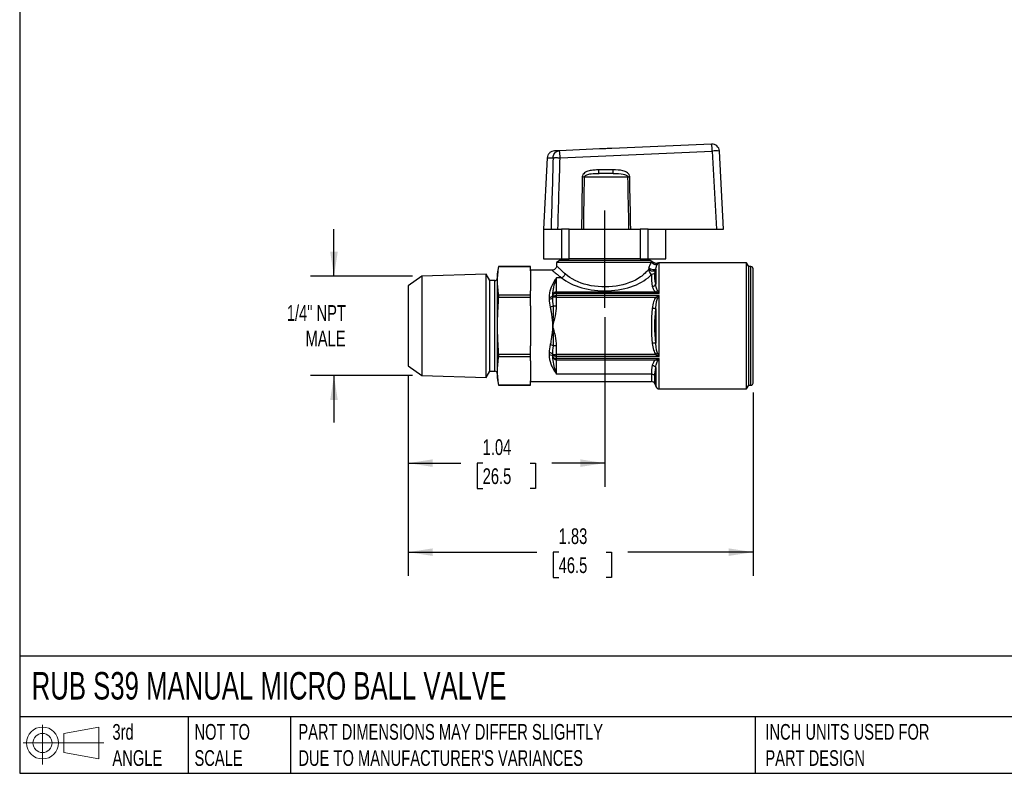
# Model space of a CAD drawing. Header units: inches. Extents: x 0.2 to 10.8, y 0.2 to 8.2.
# Tile 1 of 4: x 0.2 to 5.5, y 0.2 to 4.2. Entities that reach past the tile are written whole.
import ezdxf

# ---------------------------------------------------------------- set-up
doc = ezdxf.new("R2010")
doc.units = ezdxf.units.IN
doc.header["$MEASUREMENT"] = 0
doc.linetypes.add('SLD-Center', pattern=[0.75, 0.6, -0.05, 0.05, -0.05])
doc.linetypes.add('SLD-Solid', pattern=[0])
doc.layers.add('CENTER', color=40, linetype='SLD-Center')
doc.layers.add('SLD-DEFPOINTS', color=7, linetype='Continuous')
doc.layers.add('DIMENSIONS', color=140, linetype='SLD-Solid', lineweight=25)
doc.layers.add('TEXT', color=140, linetype='SLD-Solid', lineweight=25)
doc.styles.add('SLDTEXTSTYLE0', font='TXT', dxfattribs={"width": 0.7})
doc.dimstyles.new('SLDDIMSTYLE0', dxfattribs={"dimtxt": 0.084961, "dimasz": 0.13, "dimexe": 0, "dimexo": 0.0625, "dimgap": 0.02124, "dimtad": 0, "dimtih": 1, "dimtoh": 1, "dimrnd": 1e-09, "dimzin": 12, "dimdsep": 46, "dimtxsty": 'SLDTEXTSTYLE0', "dimsah": 1, "dimcen": 0.09, "dimadec": 0, "dimazin": 3, "dimtfac": 1, "dimtofl": 0, "dimtmove": 0, "dimatfit": 3, "dimfxl": 0, "dimfrac": 2, "dimtolj": 1, "dimtzin": 12, "dimarcsym": 0})
doc.dimstyles.new('SLDDIMSTYLE1', dxfattribs={"dimtxt": 0.084961, "dimasz": 0.13, "dimexe": 0, "dimexo": 0.0625, "dimgap": 0.02124, "dimtad": 0, "dimtih": 1, "dimtoh": 1, "dimrnd": 1e-09, "dimzin": 12, "dimdsep": 46, "dimtxsty": 'SLDTEXTSTYLE0', "dimsah": 1, "dimcen": 0.09, "dimadec": 0, "dimazin": 3, "dimtfac": 1, "dimtmove": 0, "dimatfit": 0, "dimfxl": 0, "dimfrac": 2, "dimtolj": 1, "dimtzin": 12, "dimarcsym": 0})

# ---------------------------------------------------------------- blocks, each defined once
blk = doc.blocks.new('Block11')
at = {"color": 7, "linetype": 'SLD-Solid', "lineweight": 18}
for p, q in [((0.1019, 0.2091), (0.1019, 0)), ((0.2157, 0.1641), (0.4006, 0.1981)), ((0.2157, 0.0628), (0.2157, 0.1641)), ((0.4006, 0.1981), (0.4006, 0.0288)), ((0, 0.1135), (0.4281, 0.1135)), ((0.2157, 0.0628), (0.4006, 0.0288))]:
    blk.add_line(p, q, dxfattribs=at)
for radius in [0.0846, 0.0506]:
    blk.add_circle((0.1019, 0.1135), radius, dxfattribs=at)
blk = doc.blocks.new('Block12')
at = {"layer": 'SLD-DEFPOINTS'}
blk.add_blockref('Block11', (0, 0), dxfattribs=at)
blk = doc.blocks.new('_D')
at = {"layer": 'DIMENSIONS'}
for p, q in [((3.3547, 2.6712), (3.3547, 1.7714)), ((2.3114, 2.3621), (2.3114, 1.7714)), ((2.3114, 1.8964), (2.5916, 1.8964)), ((2.7068, 1.8964), (2.6782, 1.8964)), ((2.6782, 1.8964), (2.6782, 1.7613)), ((2.9592, 1.8964), (2.9878, 1.8964)), ((2.9878, 1.8964), (2.9878, 1.7613)), ((3.3547, 1.8964), (3.0744, 1.8964)), ((2.6782, 1.7613), (2.7068, 1.7613)), ((2.9878, 1.7613), (2.9592, 1.7613))]:
    blk.add_line(p, q, dxfattribs=at)
for points in [[(2.3114, 1.8964), (2.4414, 1.8764), (2.4414, 1.9164)], [(3.3547, 1.8964), (3.2247, 1.9164), (3.2247, 1.8764)]]:
    blk.add_solid(points, dxfattribs=at)
at = {"layer": 'DIMENSIONS', "char_height": 0.08333, "attachment_point": 1, "style": 'SLDTEXTSTYLE0'}
for s, insert in [('1.04', (2.7068, 2.0228)), ('26.5', (2.7068, 1.8688))]:
    blk.add_mtext(s, dxfattribs=dict(at, insert=insert))
blk = doc.blocks.new('_D_1')
at = {"layer": 'DIMENSIONS'}
for p, q in [((2.3114, 2.3621), (2.3114, 1.2989)), ((4.1421, 2.2716), (4.1421, 1.2989)), ((2.3114, 1.4239), (2.995, 1.4239)), ((3.1101, 1.4239), (3.0816, 1.4239)), ((3.0816, 1.4239), (3.0816, 1.2889)), ((3.3626, 1.4239), (3.3911, 1.4239)), ((3.3911, 1.4239), (3.3911, 1.2889)), ((4.1421, 1.4239), (3.4777, 1.4239)), ((3.0816, 1.2889), (3.1101, 1.2889)), ((3.3911, 1.2889), (3.3626, 1.2889))]:
    blk.add_line(p, q, dxfattribs=at)
for points in [[(2.3114, 1.4239), (2.4414, 1.4039), (2.4414, 1.4439)], [(4.1421, 1.4239), (4.0121, 1.4439), (4.0121, 1.4039)]]:
    blk.add_solid(points, dxfattribs=at)
at = {"layer": 'DIMENSIONS', "char_height": 0.08333, "attachment_point": 1, "style": 'SLDTEXTSTYLE0'}
for s, insert in [('1.83', (3.1101, 1.5504)), ('46.5', (3.1101, 1.3963))]:
    blk.add_mtext(s, dxfattribs=dict(at, insert=insert))
blk = doc.blocks.new('_D_2')
at = {"layer": 'DIMENSIONS'}
for p, q in [((1.9177, 2.8879), (1.9177, 3.1379)), ((2.3336, 2.8879), (1.7927, 2.8879)), ((2.3336, 2.3616), (1.7927, 2.3616)), ((1.9177, 2.3616), (1.9177, 2.1116))]:
    blk.add_line(p, q, dxfattribs=at)
for points in [[(1.9177, 2.8879), (1.9377, 3.0179), (1.8977, 3.0179)], [(1.9177, 2.3616), (1.8977, 2.2316), (1.9377, 2.2316)]]:
    blk.add_solid(points, dxfattribs=at)
at = {"layer": 'DIMENSIONS', "char_height": 0.08333, "attachment_point": 1, "style": 'SLDTEXTSTYLE0'}
for s, insert in [('1/4" NPT', (1.6674, 2.7349)), ('MALE', (1.7668, 2.5999))]:
    blk.add_mtext(s, dxfattribs=dict(at, insert=insert))

msp = doc.modelspace()

# ---------------------------------------------------------------- linework, layer by layer
for p, q in [((3.327, 3.5639), (3.1142, 3.5546)), ((3.9218, 3.5899), (3.392, 3.5667)), ((3.0497, 3.5162), (3.0299, 3.1385)), ((3.1176, 3.5173), (3.9253, 3.5526)), ((3.9253, 3.5526), (3.947, 3.1385)), ((3.9846, 3.1385), (3.9629, 3.5526)), ((3.399, 3.4524), (3.3233, 3.4524)), ((3.2472, 3.4151), (3.4756, 3.4151)), ((3.3998, 3.4338), (3.3242, 3.4338)), ((3.0299, 3.1385), (3.0299, 2.981)), ((3.0299, 3.1385), (3.0696, 3.1385)), ((3.0696, 3.1385), (3.1245, 3.1385)), ((3.1245, 3.1385), (3.1245, 2.981)), ((3.1665, 3.1385), (3.1245, 3.1385)), ((3.1665, 2.981), (3.1665, 3.1385)), ((3.1665, 3.1385), (3.5428, 3.1385)), ((3.5428, 3.1385), (3.5428, 2.981)), ((3.5849, 3.1385), (3.5428, 3.1385)), ((3.5849, 2.981), (3.5849, 3.1385)), ((3.5849, 3.1385), (3.6413, 3.1385)), ((3.6413, 3.1385), (3.947, 3.1385)), ((3.6795, 2.981), (3.6795, 3.1385)), ((3.947, 3.1385), (3.9846, 3.1385)), ((3.0299, 2.981), (3.1245, 2.981)), ((3.1145, 2.981), (3.1145, 2.9712)), ((3.1245, 2.981), (3.1665, 2.981)), ((3.5428, 2.981), (3.1665, 2.981)), ((3.5428, 2.981), (3.5849, 2.981)), ((3.5849, 2.981), (3.6795, 2.981)), ((3.5948, 2.9712), (3.5948, 2.981)), ((2.7907, 2.9397), (2.7838, 2.9003)), ((2.961, 2.9397), (2.7907, 2.9397)), ((2.7907, 2.9397), (2.7907, 2.9396)), ((2.7907, 2.9396), (2.961, 2.9396)), ((2.961, 2.9396), (2.961, 2.9397)), ((2.961, 2.9164), (2.961, 2.9396)), ((3.1145, 2.9712), (3.0988, 2.9621)), ((3.0988, 2.9621), (3.0988, 2.9436)), ((3.6007, 2.9621), (3.0988, 2.9621)), ((3.5948, 2.9712), (3.1145, 2.9712)), ((3.6153, 2.9594), (3.5948, 2.9712)), ((3.6255, 2.9276), (3.6255, 2.8463)), ((4.1071, 2.9594), (3.644, 2.9594)), ((3.644, 2.7973), (3.644, 2.9594)), ((4.1184, 2.9397), (4.1071, 2.9594)), ((4.1071, 2.2901), (4.1071, 2.9594)), ((4.1303, 2.9397), (4.1184, 2.9397)), ((4.1184, 2.3098), (4.1184, 2.9397)), ((4.1303, 2.3098), (4.1303, 2.9397)), ((4.1421, 2.3216), (4.1421, 2.9279)), ((2.3836, 2.8879), (2.3114, 2.8373)), ((2.725, 2.8985), (2.3836, 2.8879)), ((2.3836, 2.8879), (2.3836, 2.3616)), ((2.7444, 2.8649), (2.725, 2.8985)), ((2.725, 2.351), (2.725, 2.8985)), ((2.7838, 2.9003), (2.7838, 2.3491)), ((3.0751, 2.92), (2.961, 2.92)), ((2.961, 2.9164), (2.961, 2.8104)), ((3.1251, 2.8804), (3.0988, 2.8804)), ((3.0988, 2.8042), (3.0988, 2.8804)), ((2.3114, 2.8373), (2.3114, 2.4121)), ((2.772, 2.8649), (2.7444, 2.8649)), ((2.7444, 2.4167), (2.7444, 2.8649)), ((2.772, 2.4167), (2.772, 2.8649)), ((2.7907, 2.7871), (2.7907, 2.7772)), ((2.961, 2.7871), (2.7907, 2.7871)), ((2.7907, 2.7772), (2.961, 2.7772)), ((2.961, 2.7871), (2.961, 2.8104)), ((2.961, 2.7772), (2.961, 2.7871)), ((2.961, 2.7307), (2.961, 2.7772)), ((3.0594, 2.777), (3.0594, 2.7677)), ((3.0791, 2.7871), (3.0791, 2.7772)), ((3.0988, 2.7772), (3.0791, 2.7772)), ((3.0988, 2.7973), (3.0988, 2.8042)), ((3.6259, 2.8042), (3.0988, 2.8042)), ((3.0988, 2.7867), (3.0988, 2.7973)), ((3.644, 2.7973), (3.0988, 2.7973)), ((3.644, 2.7867), (3.0988, 2.7867)), ((3.0988, 2.7772), (3.0988, 2.7867)), ((3.0988, 2.7307), (3.0988, 2.7772)), ((3.0988, 2.7772), (3.6259, 2.7772)), ((3.644, 2.4627), (3.644, 2.7867)), ((2.961, 2.7307), (2.961, 2.5187)), ((3.6255, 2.7159), (3.6255, 2.5335)), ((2.961, 2.4722), (2.961, 2.5187)), ((3.0988, 2.4722), (3.0988, 2.5187)), ((2.7907, 2.4722), (2.7907, 2.4623)), ((2.961, 2.4722), (2.7907, 2.4722)), ((2.7907, 2.4623), (2.961, 2.4623)), ((2.961, 2.4623), (2.961, 2.4722)), ((2.961, 2.439), (2.961, 2.4623)), ((3.0594, 2.4818), (3.0594, 2.4724)), ((3.0791, 2.4722), (3.0988, 2.4722)), ((3.0791, 2.4722), (3.0791, 2.4623)), ((3.6259, 2.4722), (3.0988, 2.4722)), ((3.0988, 2.4627), (3.0988, 2.4722)), ((3.0988, 2.4521), (3.0988, 2.4627)), ((3.644, 2.4627), (3.0988, 2.4627)), ((2.3114, 2.4121), (2.3836, 2.3616)), ((2.7444, 2.3846), (2.7444, 2.4167)), ((2.772, 2.3846), (2.772, 2.4167)), ((2.961, 2.439), (2.961, 2.333)), ((3.644, 2.4521), (3.0988, 2.4521)), ((3.0988, 2.4452), (3.0988, 2.4521)), ((3.0988, 2.4452), (3.6259, 2.4452)), ((3.0988, 2.369), (3.0988, 2.4452)), ((3.644, 2.2901), (3.644, 2.4521)), ((2.3836, 2.3616), (2.725, 2.351)), ((2.725, 2.351), (2.7444, 2.3846)), ((2.7444, 2.3846), (2.772, 2.3846)), ((3.6021, 2.369), (3.0988, 2.369)), ((3.6021, 2.369), (3.6021, 2.3294)), ((3.6206, 2.3165), (3.6206, 2.3578)), ((3.6255, 2.4031), (3.6255, 2.303)), ((2.7838, 2.3491), (2.7907, 2.3098)), ((2.7907, 2.3098), (2.961, 2.3098)), ((2.7907, 2.3098), (2.7907, 2.3098)), ((2.961, 2.3098), (2.7907, 2.3098)), ((2.961, 2.3098), (2.961, 2.333)), ((2.961, 2.3294), (3.6021, 2.3294)), ((2.961, 2.3098), (2.961, 2.3098)), ((3.6206, 2.3165), (3.6255, 2.303)), ((4.1071, 2.2901), (4.1184, 2.3098)), ((4.1184, 2.3098), (4.1303, 2.3098)), ((3.644, 2.2901), (4.1071, 2.2901))]:
    msp.add_line(p, q)
at = {"flags": 128}
for points in [[(3.0988, 2.7973), (3.0949, 2.7971), (3.0912, 2.7965), (3.0878, 2.7956), (3.0848, 2.7943), (3.0824, 2.7928), (3.0806, 2.791), (3.0795, 2.7891), (3.0791, 2.7871)], [(3.0791, 2.7772), (3.0795, 2.7791), (3.0806, 2.7808), (3.0824, 2.7825), (3.0848, 2.7839), (3.0878, 2.7851), (3.0912, 2.786), (3.0949, 2.7865), (3.0988, 2.7867)], [(3.0988, 2.4627), (3.0949, 2.4629), (3.0912, 2.4634), (3.0878, 2.4643), (3.0848, 2.4655), (3.0824, 2.4669), (3.0806, 2.4686), (3.0795, 2.4704), (3.0791, 2.4722)], [(3.0791, 2.4623), (3.0795, 2.4603), (3.0806, 2.4584), (3.0824, 2.4566), (3.0848, 2.4551), (3.0878, 2.4538), (3.0912, 2.4529), (3.0949, 2.4523), (3.0988, 2.4521)]]:
    msp.add_lwpolyline(points, dxfattribs=at)
for centre, radius, start, end in [((2.9158, 3.5176), 0.2018, 359.9396, 10.5805), ((3.7234, 3.5528), 0.2018, 359.9396, 10.5805), ((3.9236, 3.5505), 0.0394, 3, 92.5), ((3.9441, 3.3673), 0.1863, 84.2067, 95.7933), ((3.644, 2.9397), 0.0197, 90, 111.852), ((4.1303, 2.9279), 0.0118, 0, 90), ((2.772, 2.8767), 0.0118, 270, 0), ((3.0975, 2.7857), 0.0185, 86.1887, 175.5981), ((3.0975, 2.4637), 0.0185, 184.4019, 273.8113), ((2.772, 2.3727), 0.0118, 0, 90), ((3.6021, 2.3098), 0.0197, 20, 90), ((3.644, 2.3098), 0.0197, 200, 270), ((4.1303, 2.3216), 0.0118, 270, 0)]:
    msp.add_arc(centre, radius, start, end)
msp.add_ellipse((3.3547, 2.9725), major_axis=(0.2795, 0), ratio=0.57735, start_param=3.748613, end_param=5.805286)
for points, knots in [([(3.0873, 3.5534), (3.0825, 3.5527), (3.0728, 3.5512), (3.0607, 3.5426), (3.052, 3.5306), (3.0504, 3.521), (3.0497, 3.5162)], [0, 0, 0, 0, 0.249965, 0.499898, 0.749636, 1, 1, 1, 1]), ([(3.0806, 3.5173), (3.0809, 3.5256), (3.0874, 3.5447), (3.1043, 3.5542), (3.1142, 3.5546)], [0, 0, 0, 0, 0.428571, 1, 1, 1, 1]), ([(3.1142, 3.5546), (3.1101, 3.5544), (3.1018, 3.5541), (3.0936, 3.5537), (3.0882, 3.5535), (3.0876, 3.5535), (3.0873, 3.5534)], [0, 0, 0, 0, 0.250511, 0.501531, 0.752675, 1, 1, 1, 1]), ([(3.392, 3.5667), (3.3816, 3.5663), (3.3708, 3.5655), (3.3543, 3.5648), (3.3487, 3.5646), (3.3378, 3.5643), (3.3324, 3.5641), (3.327, 3.5639)], [0, 0, 0, 0, 0.5, 0.5, 0.75, 0.75, 1, 1, 1, 1]), ([(3.0497, 3.5162), (3.0497, 3.5162), (3.0511, 3.5162), (3.0632, 3.5167), (3.0806, 3.5173)], [-0.4549191, -0.4549191, -0.4549191, -0.4549191, -0.3899307, 0, 0, 0, 0]), ([(3.0806, 3.5173), (3.0811, 3.5174), (3.0822, 3.5175), (3.0842, 3.5176), (3.0863, 3.5176), (3.0897, 3.5177), (3.0948, 3.5178), (3.1018, 3.5177), (3.1096, 3.5176), (3.1149, 3.5174), (3.1176, 3.5173)], [0, 0, 0, 0, 0.077641, 0.154317, 0.230031, 0.304788, 0.47546, 0.648185, 0.823016, 1, 1, 1, 1]), ([(3.3233, 3.4524), (3.3146, 3.4524), (3.3059, 3.4523), (3.2885, 3.4511), (3.2798, 3.4499), (3.2629, 3.4456), (3.2547, 3.4423), (3.2443, 3.4344), (3.2412, 3.4312), (3.2368, 3.4237), (3.2354, 3.4195), (3.2353, 3.4151)], [0, 0, 0, 0, 0.25, 0.25, 0.5, 0.5, 0.75, 0.75, 0.875, 0.875, 1, 1, 1, 1]), ([(3.4871, 3.4151), (3.4871, 3.4195), (3.4856, 3.4238), (3.4811, 3.4313), (3.4781, 3.4345), (3.4712, 3.4397), (3.4674, 3.4418), (3.4593, 3.4454), (3.4551, 3.4467), (3.434, 3.4524), (3.4164, 3.4524), (3.399, 3.4524)], [0, 0, 0, 0, 0.125, 0.125, 0.25, 0.25, 0.375, 0.375, 0.5, 0.5, 1, 1, 1, 1]), ([(3.3998, 3.4338), (3.3996, 3.4338), (3.3994, 3.4357), (3.3991, 3.4426), (3.399, 3.4474), (3.399, 3.4524)], [0, 0, 0, 0, 0.5, 0.5, 1, 1, 1, 1]), ([(3.2472, 3.4151), (3.2472, 3.4182), (3.2505, 3.423), (3.2628, 3.4293), (3.2861, 3.4335), (3.3095, 3.4338), (3.3242, 3.4338)], [0, 0, 0, 0, 0.0475043, 0.0760069, 0.1520139, 0.2660243, 0.2660243, 0.2660243, 0.2660243]), ([(3.3998, 3.4338), (3.4192, 3.4338), (3.4466, 3.4337), (3.4714, 3.425), (3.4756, 3.4176), (3.4756, 3.4151)], [0, 0, 0, 0, 0.1520131, 0.2280197, 0.266023, 0.266023, 0.266023, 0.266023]), ([(2.7907, 2.9396), (2.7883, 2.9251), (2.7866, 2.912), (2.7843, 2.8871), (2.7838, 2.8752), (2.7838, 2.8515), (2.7843, 2.8397), (2.7866, 2.8147), (2.7883, 2.8017), (2.7907, 2.7871)], [0, 0, 0, 0, 0.25, 0.25, 0.5, 0.5, 0.75, 0.75, 1, 1, 1, 1]), ([(3.0988, 2.9436), (3.0984, 2.9405), (3.0977, 2.9343), (3.0922, 2.9265), (3.0844, 2.9211), (3.0782, 2.9203), (3.0751, 2.92)], [0, 0, 0, 0, 0.2501138, 0.4999996, 0.7498826, 1, 1, 1, 1]), ([(3.1445, 2.9009), (3.1409, 2.9042), (3.1338, 2.9106), (3.1248, 2.919), (3.1172, 2.9262), (3.1108, 2.9323), (3.1055, 2.9372), (3.1025, 2.9401), (3.1009, 2.9416), (3.1001, 2.9423), (3.0995, 2.9429), (3.0991, 2.9433), (3.0988, 2.9435), (3.0988, 2.9436), (3.0988, 2.9436)], [0, 0, 0, 0, 0.135081, 0.263614, 0.385875, 0.502196, 0.629056, 0.753925, 0.795227, 0.836397, 0.877461, 0.91844, 0.959358, 1, 1, 1, 1]), ([(3.6006, 2.9621), (3.5991, 2.9594), (3.5951, 2.952), (3.5909, 2.9415), (3.589, 2.9339)], [1.3828959, 1.3828959, 1.3828959, 1.3828959, 1.4328827, 1.5019235, 1.5019235, 1.5019235, 1.5019235]), ([(3.6255, 2.9276), (3.6246, 2.926), (3.6209, 2.9234), (3.6104, 2.9224), (3.597, 2.9261), (3.5906, 2.9313), (3.589, 2.9339)], [0, 0, 0, 0, 0.214286, 0.428571, 0.714286, 1, 1, 1, 1]), ([(3.6124, 2.9594), (3.6117, 2.9596), (3.6103, 2.9602), (3.6082, 2.9608), (3.6067, 2.9612), (3.6059, 2.9614)], [0, 0, 0, 0, 0.267106, 0.599858, 1, 1, 1, 1]), ([(3.6337, 2.9514), (3.6313, 2.95), (3.6259, 2.9485), (3.6162, 2.9501), (3.6092, 2.9553), (3.6065, 2.96), (3.6059, 2.9614)], [0.1707606, 0.1707606, 0.1707606, 0.1707606, 0.3850463, 0.599332, 0.8850463, 1, 1, 1, 1]), ([(3.6191, 2.9594), (3.6188, 2.9594), (3.6181, 2.9594), (3.6144, 2.9594), (3.6124, 2.9594)], [0, 0, 0, 0, 0.454124, 1, 1, 1, 1]), ([(3.6367, 2.958), (3.6344, 2.9573), (3.6299, 2.9561), (3.6235, 2.9569), (3.6204, 2.9589), (3.6193, 2.9597)], [0, 0, 0, 0, 0.388342, 0.775999, 1, 1, 1, 1]), ([(3.6255, 2.9276), (3.6265, 2.9325), (3.6296, 2.9423), (3.6325, 2.9486), (3.6337, 2.9514)], [1.3828959, 1.3828959, 1.3828959, 1.3828959, 1.4519367, 1.5439911, 1.5439911, 1.5439911, 1.5439911]), ([(3.6337, 2.9514), (3.6346, 2.9531), (3.6364, 2.957), (3.6369, 2.9584), (3.6367, 2.9579), (3.6367, 2.9579)], [0, 0, 0, 0, 0.468238, 0.999483, 1, 1, 1, 1]), ([(3.0988, 2.8804), (3.0987, 2.8804), (3.0987, 2.8803), (3.0877, 2.8658), (3.0728, 2.8413), (3.0614, 2.8028), (3.0594, 2.7858), (3.0594, 2.777)], [-0.0010145, -0.0010145, -0.0010145, -0.0010145, 0, 0, 0.2497879, 0.3330506, 0.4163132, 0.4163132, 0.4163132, 0.4163132]), ([(3.0751, 2.92), (3.0753, 2.9199), (3.0756, 2.9196), (3.0781, 2.9176), (3.082, 2.9144), (3.0881, 2.9095), (3.0972, 2.9022), (3.1096, 2.8924), (3.1198, 2.8845), (3.1251, 2.8804)], [0, 0, 0, 0, 0.118191, 0.237072, 0.357194, 0.479273, 0.646213, 0.819341, 1, 1, 1, 1]), ([(3.0791, 2.7871), (3.0791, 2.7942), (3.0801, 2.8082), (3.0858, 2.8414), (3.0932, 2.8648), (3.0987, 2.8803), (3.0987, 2.8804), (3.0988, 2.8804)], [-0.0010145, -0.0010145, -0.0010145, -0.0010145, 0.0822481, 0.1655108, 0.4152987, 0.4152987, 0.4163132, 0.4163132, 0.4163132, 0.4163132]), ([(3.5868, 2.9251), (3.5761, 2.9104), (3.5334, 2.8695), (3.4184, 2.8263), (3.258, 2.8328), (3.1737, 2.8744), (3.1445, 2.9009)], [-1.136594, -1.136594, -1.136594, -1.136594, -0.836541, -0.236435, 0.363671, 0.963776, 0.963776, 0.963776, 0.963776]), ([(3.5868, 2.9251), (3.587, 2.9229), (3.5877, 2.9192), (3.59, 2.9127), (3.5945, 2.9048), (3.5994, 2.9001), (3.6029, 2.8983)], [-0.03720974, -0.03720974, -0.03720974, -0.03720974, -0.03189406, -0.02657838, -0.01594703, 0, 0, 0, 0]), ([(3.6232, 2.9188), (3.6223, 2.9173), (3.6186, 2.9149), (3.6083, 2.9141), (3.595, 2.9176), (3.5885, 2.9226), (3.5868, 2.9251)], [0, 0, 0, 0, 0.214286, 0.428571, 0.714286, 1, 1, 1, 1]), ([(3.6214, 2.9091), (3.6215, 2.9103), (3.6217, 2.9118), (3.6223, 2.915), (3.6226, 2.9167), (3.6232, 2.9188)], [0, 0, 0, 0, 0.5, 0.5, 1, 1, 1, 1]), ([(3.607, 2.8339), (3.6081, 2.8287), (3.6098, 2.8234), (3.6153, 2.8132), (3.6192, 2.8082), (3.6259, 2.8042)], [0, 0, 0, 0, 0.5, 0.5, 1, 1, 1, 1]), ([(3.635, 2.8114), (3.6311, 2.8168), (3.6276, 2.8288), (3.626, 2.8411), (3.6255, 2.8463)], [-0.2736467, -0.2736467, -0.2736467, -0.2736467, -0.182455, -0.1140612, -0.1140612, -0.1140612, -0.1140612]), ([(2.7907, 2.7772), (2.7883, 2.7481), (2.7866, 2.722), (2.7843, 2.6721), (2.7838, 2.6484), (2.7838, 2.601), (2.7843, 2.5773), (2.7866, 2.5274), (2.7883, 2.5013), (2.7907, 2.4722)], [0, 0, 0, 0, 0.25, 0.25, 0.5, 0.5, 0.75, 0.75, 1, 1, 1, 1]), ([(3.0594, 2.7677), (3.0645, 2.7677), (3.0697, 2.7687), (3.077, 2.7722), (3.0791, 2.7747), (3.0791, 2.7772)], [0, 0, 0, 0, 0.5, 0.5, 1, 1, 1, 1]), ([(3.6259, 2.7772), (3.6201, 2.7703), (3.6116, 2.7507), (3.6083, 2.7298), (3.607, 2.7178)], [0, 0, 0, 0, 0.0687852, 0.1604987, 0.1604987, 0.1604987, 0.1604987]), ([(3.6255, 2.7159), (3.6262, 2.7271), (3.6278, 2.7464), (3.6321, 2.7636), (3.635, 2.7696)], [0, 0, 0, 0, 0.0917135, 0.1604987, 0.1604987, 0.1604987, 0.1604987]), ([(3.6259, 2.8042), (3.6316, 2.8025), (3.6378, 2.8001), (3.6439, 2.7973), (3.644, 2.7973), (3.644, 2.7973)], [-0.0672973, -0.0672973, -0.0672973, -0.0672973, 0, 0, 0.00061831, 0.00061831, 0.00061831, 0.00061831]), ([(3.644, 2.7867), (3.644, 2.7867), (3.6439, 2.7867), (3.6378, 2.7838), (3.6316, 2.7806), (3.6259, 2.7772)], [-0.06791448, -0.06791448, -0.06791448, -0.06791448, -0.06736308, -0.06736308, 0, 0, 0, 0]), ([(3.644, 2.7973), (3.644, 2.7973), (3.644, 2.7974), (3.6409, 2.8026), (3.6378, 2.8075), (3.635, 2.8114)], [-0.0672973, -0.0672973, -0.0672973, -0.0672973, -0.06667899, -0.06667899, 0.00061831, 0.00061831, 0.00061831, 0.00061831]), ([(3.635, 2.7696), (3.6378, 2.7754), (3.6409, 2.7813), (3.644, 2.7866), (3.644, 2.7867), (3.644, 2.7867)], [-0.06791448, -0.06791448, -0.06791448, -0.06791448, -0.0005514, -0.0005514, 0, 0, 0, 0]), ([(3.0655, 2.7241), (3.067, 2.7179), (3.0694, 2.7051), (3.0741, 2.6725), (3.0769, 2.6454), (3.079, 2.625), (3.0791, 2.6249), (3.0791, 2.6247)], [-0.0013553, -0.0013553, -0.0013553, -0.0013553, 0.0536726, 0.1087005, 0.2737842, 0.2737842, 0.2751396, 0.2751396, 0.2751396, 0.2751396]), ([(3.0791, 2.6247), (3.0791, 2.6248), (3.0791, 2.625), (3.0883, 2.6597), (3.0988, 2.6949), (3.0988, 2.7307)], [-0.2729134, -0.2729134, -0.2729134, -0.2729134, -0.2719627, -0.2719627, 0.0009507, 0.0009507, 0.0009507, 0.0009507]), ([(3.0791, 2.6247), (3.0791, 2.6249), (3.0791, 2.625), (3.0807, 2.6458), (3.0828, 2.6733), (3.0834, 2.7086), (3.0829, 2.7231), (3.0821, 2.7307)], [-0.0013553, -0.0013553, -0.0013553, -0.0013553, 0, 0, 0.1650837, 0.2201117, 0.2751396, 0.2751396, 0.2751396, 0.2751396]), ([(3.0821, 2.7307), (3.0839, 2.7307), (3.0864, 2.7307), (3.0921, 2.7307), (3.0954, 2.7307), (3.0988, 2.7307)], [0, 0, 0, 0, 0.5, 0.5, 1, 1, 1, 1]), ([(3.0791, 2.6247), (3.0791, 2.6245), (3.079, 2.6244), (3.0776, 2.6107), (3.0755, 2.5904), (3.0714, 2.5573), (3.0685, 2.5378), (3.0655, 2.5253)], [0, 0, 0, 0, 0.0013553, 0.0013553, 0.1114112, 0.1664391, 0.2764949, 0.2764949, 0.2764949, 0.2764949]), ([(3.0988, 2.5187), (3.0988, 2.5545), (3.0883, 2.5897), (3.0791, 2.6245), (3.0791, 2.6246), (3.0791, 2.6247)], [-0.8230094, -0.8230094, -0.8230094, -0.8230094, -0.5500959, -0.5500959, -0.5491452, -0.5491452, -0.5491452, -0.5491452]), ([(3.0821, 2.5187), (3.0836, 2.5339), (3.0834, 2.5551), (3.0818, 2.5899), (3.0802, 2.6105), (3.0791, 2.6244), (3.0791, 2.6245), (3.0791, 2.6247)], [0, 0, 0, 0, 0.1100558, 0.1650837, 0.2751396, 0.2751396, 0.2764949, 0.2764949, 0.2764949, 0.2764949]), ([(3.0655, 2.5253), (3.0693, 2.5246), (3.076, 2.5225), (3.0807, 2.5198), (3.0821, 2.5187)], [0, 0, 0, 0, 0.571429, 1, 1, 1, 1]), ([(3.0988, 2.5187), (3.0954, 2.5187), (3.0921, 2.5187), (3.0864, 2.5187), (3.0839, 2.5187), (3.0821, 2.5187)], [0, 0, 0, 0, 0.5, 0.5, 1, 1, 1, 1]), ([(3.607, 2.5316), (3.6083, 2.5197), (3.6116, 2.4988), (3.6201, 2.4791), (3.6259, 2.4722)], [0, 0, 0, 0, 0.0917184, 0.1605072, 0.1605072, 0.1605072, 0.1605072]), ([(3.635, 2.4799), (3.6321, 2.4858), (3.6278, 2.5031), (3.6262, 2.5223), (3.6255, 2.5335)], [0, 0, 0, 0, 0.0687888, 0.1605072, 0.1605072, 0.1605072, 0.1605072]), ([(2.7907, 2.4623), (2.7883, 2.4478), (2.7866, 2.4347), (2.7843, 2.4098), (2.7838, 2.3979), (2.7838, 2.3742), (2.7843, 2.3623), (2.7866, 2.3374), (2.7883, 2.3243), (2.7907, 2.3098)], [0, 0, 0, 0, 0.25, 0.25, 0.5, 0.5, 0.75, 0.75, 1, 1, 1, 1]), ([(3.0791, 2.4722), (3.0791, 2.4747), (3.077, 2.4772), (3.0697, 2.4807), (3.0645, 2.4818), (3.0594, 2.4818)], [0, 0, 0, 0, 0.5, 0.5, 1, 1, 1, 1]), ([(3.0594, 2.4724), (3.0594, 2.4549), (3.0652, 2.4305), (3.0803, 2.3958), (3.0913, 2.3789), (3.0987, 2.3691), (3.0987, 2.3691), (3.0988, 2.369)], [0, 0, 0, 0, 0.1665253, 0.2497879, 0.4163132, 0.4163132, 0.4173277, 0.4173277, 0.4173277, 0.4173277]), ([(3.0594, 2.4724), (3.0645, 2.4724), (3.0697, 2.4713), (3.077, 2.4676), (3.0791, 2.4649), (3.0791, 2.4623)], [0, 0, 0, 0, 0.5, 0.5, 1, 1, 1, 1]), ([(3.0988, 2.369), (3.0987, 2.3691), (3.0987, 2.3691), (3.095, 2.3795), (3.0895, 2.3963), (3.082, 2.4276), (3.0791, 2.4481), (3.0791, 2.4623)], [0, 0, 0, 0, 0.0010145, 0.0010145, 0.1675398, 0.2508024, 0.4173277, 0.4173277, 0.4173277, 0.4173277]), ([(3.6259, 2.4722), (3.6316, 2.4689), (3.6378, 2.4656), (3.6439, 2.4627), (3.644, 2.4627), (3.644, 2.4627)], [-0.0005514, -0.0005514, -0.0005514, -0.0005514, 0.06681168, 0.06681168, 0.06736308, 0.06736308, 0.06736308, 0.06736308]), ([(3.644, 2.4627), (3.644, 2.4627), (3.644, 2.4628), (3.6409, 2.4682), (3.6378, 2.474), (3.635, 2.4799)], [-0.0005514, -0.0005514, -0.0005514, -0.0005514, 0, 0, 0.06736308, 0.06736308, 0.06736308, 0.06736308]), ([(3.6259, 2.4452), (3.6192, 2.4412), (3.6152, 2.4362), (3.6098, 2.426), (3.6081, 2.4208), (3.607, 2.4155)], [0, 0, 0, 0, 0.5, 0.5, 1, 1, 1, 1]), ([(3.6255, 2.4031), (3.626, 2.4084), (3.6276, 2.4205), (3.6311, 2.4326), (3.635, 2.438)], [0, 0, 0, 0, 0.0687903, 0.1605108, 0.1605108, 0.1605108, 0.1605108]), ([(3.644, 2.4521), (3.644, 2.4521), (3.6439, 2.4521), (3.6378, 2.4493), (3.6316, 2.4469), (3.6259, 2.4452)], [-0.06791561, -0.06791561, -0.06791561, -0.06791561, -0.0672973, -0.0672973, 0, 0, 0, 0]), ([(3.635, 2.438), (3.6378, 2.442), (3.6409, 2.4468), (3.644, 2.452), (3.644, 2.4521), (3.644, 2.4521)], [-0.06791561, -0.06791561, -0.06791561, -0.06791561, -0.00061831, -0.00061831, 0, 0, 0, 0])]:
    msp.add_open_spline(points, degree=3, knots=knots)
for points in [[(3.0806, 3.5173), (3.0768, 3.3911), (3.0732, 3.2648), (3.0696, 3.1385)], [(3.1058, 3.1385), (3.1097, 3.2648), (3.1136, 3.3911), (3.1176, 3.5173)], [(3.3242, 3.4338), (3.324, 3.4338), (3.3235, 3.4377), (3.3233, 3.4474), (3.3233, 3.4524)], [(3.2353, 3.4151), (3.2339, 3.3229), (3.2326, 3.2307), (3.2313, 3.1385)], [(3.2472, 3.4151), (3.2437, 3.415), (3.2395, 3.415), (3.2353, 3.4151)], [(3.2428, 3.1385), (3.2442, 3.2307), (3.2457, 3.3229), (3.2472, 3.4151)], [(3.4756, 3.4151), (3.4775, 3.3229), (3.4794, 3.2307), (3.4813, 3.1385)], [(3.4756, 3.4151), (3.4772, 3.4151), (3.4809, 3.415), (3.4851, 3.4151), (3.4871, 3.4151)], [(3.4925, 3.1385), (3.4907, 3.2307), (3.4889, 3.3229), (3.4871, 3.4151)], [(3.589, 2.9339), (3.5883, 2.931), (3.5876, 2.928), (3.5868, 2.9251)], [(3.6059, 2.9614), (3.604, 2.9618), (3.6022, 2.9621), (3.6006, 2.9621)], [(3.6232, 2.9188), (3.624, 2.9217), (3.6248, 2.9247), (3.6255, 2.9276)], [(3.1445, 2.9009), (3.1432, 2.8963), (3.138, 2.8872), (3.1294, 2.8817), (3.1251, 2.8804)], [(3.6029, 2.8983), (3.6011, 2.8767), (3.6026, 2.8552), (3.607, 2.8339)], [(3.6214, 2.9091), (3.62, 2.9059), (3.6149, 2.9002), (3.6069, 2.8982), (3.6029, 2.8983)], [(3.6255, 2.8463), (3.6211, 2.867), (3.6196, 2.888), (3.6214, 2.9091)], [(3.607, 2.8339), (3.6111, 2.8341), (3.6191, 2.8368), (3.6242, 2.8429), (3.6255, 2.8463)], [(3.0594, 2.777), (3.0697, 2.777), (3.0791, 2.7818), (3.0791, 2.7871)], [(3.0821, 2.7307), (3.0803, 2.7465), (3.0791, 2.7622), (3.0791, 2.7772)], [(3.6259, 2.8042), (3.6276, 2.8049), (3.6308, 2.8068), (3.6337, 2.8098), (3.635, 2.8114)], [(3.635, 2.7696), (3.6337, 2.7707), (3.6308, 2.7731), (3.6276, 2.7758), (3.6259, 2.7772)], [(3.0594, 2.7677), (3.0594, 2.7536), (3.0619, 2.7389), (3.0655, 2.7241)], [(3.0821, 2.7307), (3.0787, 2.7281), (3.0722, 2.7254), (3.0655, 2.7241)], [(3.607, 2.7178), (3.6007, 2.656), (3.6007, 2.5935), (3.607, 2.5316)], [(3.6255, 2.7159), (3.6242, 2.716), (3.6191, 2.7165), (3.6111, 2.7174), (3.607, 2.7178)], [(3.6255, 2.5335), (3.6192, 2.5942), (3.6192, 2.6552), (3.6255, 2.7159)], [(3.0655, 2.5253), (3.0619, 2.5105), (3.0594, 2.4958), (3.0594, 2.4818)], [(3.0791, 2.4722), (3.0791, 2.4873), (3.0803, 2.5029), (3.0821, 2.5187)], [(3.6255, 2.5335), (3.6242, 2.5334), (3.6191, 2.5329), (3.6111, 2.5321), (3.607, 2.5316)], [(3.635, 2.4799), (3.6324, 2.4777), (3.6292, 2.475), (3.6259, 2.4722)], [(3.607, 2.4155), (3.6039, 2.4001), (3.6021, 2.3845), (3.6021, 2.369)], [(3.607, 2.4155), (3.6111, 2.4153), (3.6191, 2.4127), (3.6242, 2.4065), (3.6255, 2.4031)], [(3.6259, 2.4452), (3.6292, 2.4439), (3.6324, 2.4413), (3.635, 2.438)], [(3.6021, 2.369), (3.6061, 2.369), (3.6142, 2.3668), (3.6193, 2.361), (3.6206, 2.3578)], [(3.6206, 2.3578), (3.6206, 2.373), (3.6224, 2.3881), (3.6255, 2.4031)]]:
    msp.add_open_spline(points, degree=3)
at = {"layer": 'CENTER'}
msp.add_line((3.3547, 2.7212), (3.3547, 3.2372), dxfattribs=at)
at = {"layer": 'TEXT'}
for p, q in [((0.25, 8.25), (0.25, 0.25)), ((10.75, 0.8711), (0.25, 0.8711)), ((10.75, 0.55), (0.25, 0.55)), ((1.1435, 0.55), (1.1435, 0.25)), ((1.6865, 0.55), (1.6865, 0.25)), ((4.1529, 0.55), (4.1529, 0.25)), ((0.25, 0.25), (10.75, 0.25))]:
    msp.add_line(p, q, dxfattribs=at)

# ---------------------------------------------------------------- block references
at = {"layer": 'SLD-DEFPOINTS'}
msp.add_blockref('Block12', (0.2692, 0.2974), dxfattribs=at)

# ---------------------------------------------------------------- texts
at = {"layer": 'TEXT', "attachment_point": 1, "style": 'SLDTEXTSTYLE0'}
for s, insert, char_height in [('RUB S39 MANUAL MICRO BALL VALVE', (0.3136, 0.7875), 0.145833), ('3rd^JANGLE', (0.7421, 0.5117), 0.08333), ('NOT TO^JSCALE', (1.1774, 0.5117), 0.083333), ("PART DIMENSIONS MAY DIFFER SLIGHTLY ^JDUE TO MANUFACTURER'S VARIANCES", (1.7288, 0.5117), 0.083333), ('INCH UNITS USED FOR ^JPART DESIGN', (4.2068, 0.5117), 0.083333)]:
    msp.add_mtext(s, dxfattribs=dict(at, insert=insert, char_height=char_height))

# ---------------------------------------------------------------- dimensions: what is measured, and where the dimension line sits
at = {"layer": 'DIMENSIONS'}
dim = msp.add_linear_dim(base=(1.9177, 2.3616), p1=(2.3836, 2.8879), p2=(2.3836, 2.3616), angle=90, text='1/4" NPT\\PMALE', dimstyle='SLDDIMSTYLE1', dxfattribs=at)
dim.commit()
dim.dimension.update_dxf_attribs({"geometry": '_D_2', "text_midpoint": (1.9177, 2.6275), "dimtype": 160})
for base, p1, p2, picture, middle in [((2.3114, 1.8964), (3.3547, 2.7212), (2.3114, 2.4121), '_D', (2.833, 1.8964)), ((4.1421, 1.4239), (2.3114, 2.4121), (4.1421, 2.3216), '_D_1', (3.2364, 1.4239))]:
    dim = msp.add_linear_dim(base=base, p1=p1, p2=p2, dimstyle='SLDDIMSTYLE0', dxfattribs=at)
    dim.commit()
    dim.dimension.update_dxf_attribs({"geometry": picture, "text_midpoint": middle, "dimtype": 160})

doc.saveas('drawing.dxf')
